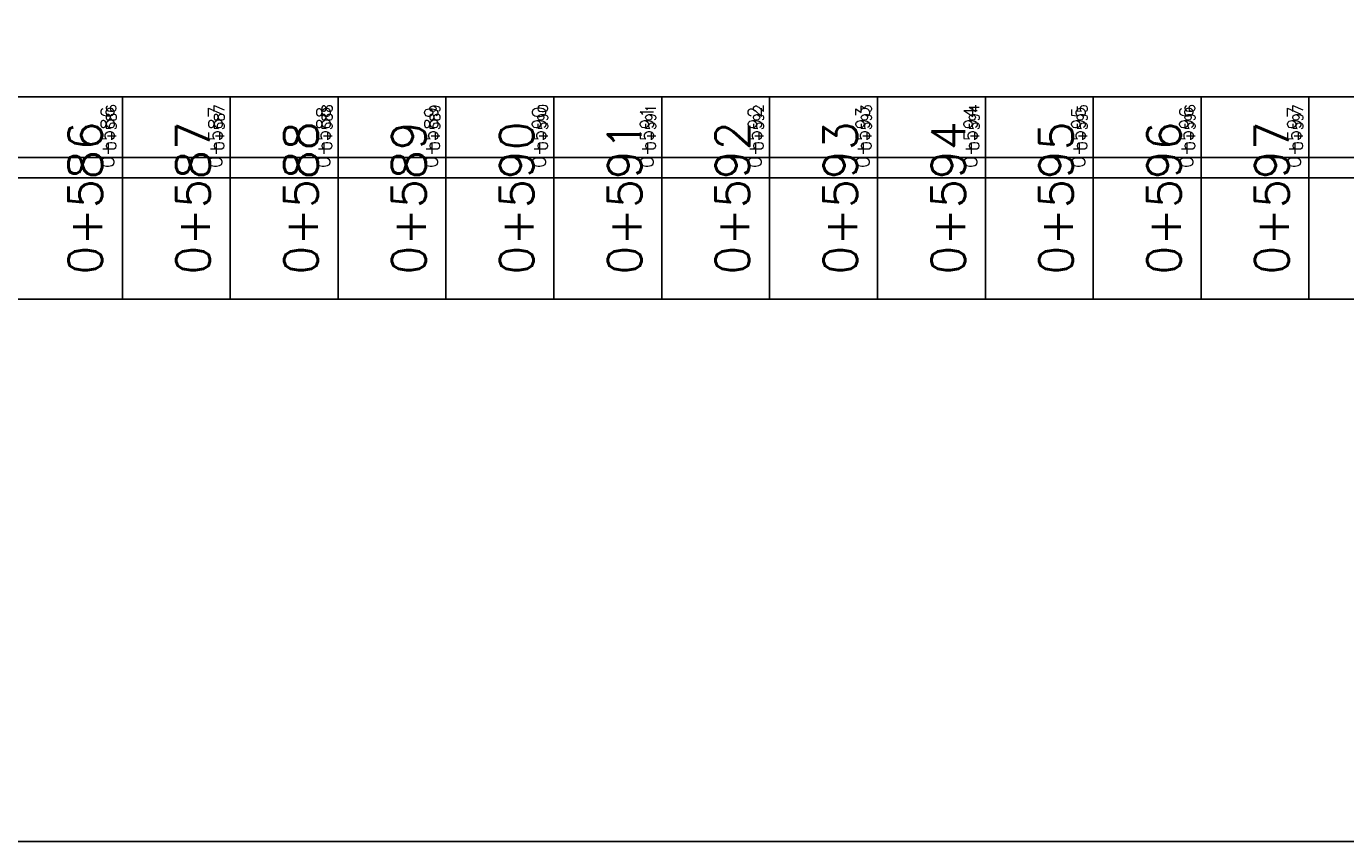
# Model space of a CAD drawing. Header units: metres. Extents: x 719936 to 720643, y 9143565 to 9144018.
# Tile 26 of 56: x 720510 to 720523, y 9143903 to 9143911. Entities that reach past the tile are written whole.
import ezdxf

# ---------------------------------------------------------------- set-up
doc = ezdxf.new("R2010")
doc.units = ezdxf.units.M
for name, color, linetype in [('01_CIVI_322_PF_GRID', 8, 'Continuous'), ('_ESTRUCTURA', 1, 'Continuous'), ('AecObjExplode_PLANTA RAPIDA_Vport_1ECE', 7, 'Continuous'), ('AecObjExplode_PLANTA RAPIDA_Vport_1ED3', 7, 'Continuous'), ('AecObjExplode_PLANTA RAPIDA_Vport_1ED7', 7, 'Continuous'), ('AecObjExplode_PLANTA RAPIDA_Vport_220C', 7, 'Continuous'), ('AecObjExplode_PLANTA RAPIDA_Vport_22C7', 7, 'Continuous'), ('AecObjExplode_PLANTA RAPIDA_Vport_22CB', 7, 'Continuous'), ('AecObjExplode_PLANTA RAPIDA_Vport_22E2', 7, 'Continuous'), ('AecObjExplode_PLANTA RAPIDA_Vport_22EB', 7, 'Continuous'), ('AecObjExplode_PLANTA RAPIDA_Vport_2460', 7, 'Continuous'), ('AecObjExplode_PLANTA RAPIDA_Vport_2496', 7, 'Continuous'), ('C-ROAD-PROF-TEXT', 7, 'Continuous'), ('C-ROAD-PROF-VIEW', 7, 'Continuous')]:
    doc.layers.add(name, color=color, linetype=linetype)
doc.styles.get("Standard").update_dxf_attribs({"font": 'simplex.shx'})

# ---------------------------------------------------------------- blocks, each defined once
blk = doc.blocks.new('AecObjExplode_PLANTA RAPIDA_Vport_1ECE')
at = {"layer": '01_CIVI_322_PF_GRID', "color": 7, "linetype": 'Continuous', "lineweight": -3}
blk.add_line((720495.244, 9143910.215), (720545.244, 9143910.215), dxfattribs=at)
at = {"layer": 'C-ROAD-PROF-VIEW', "color": 7, "linetype": 'Continuous', "lineweight": -3}
for p, q in [((720511.244, 9143908.34), (720511.244, 9143910.215)), ((720512.244, 9143908.34), (720512.244, 9143910.215)), ((720513.244, 9143908.34), (720513.244, 9143910.215)), ((720514.244, 9143908.34), (720514.244, 9143910.215)), ((720515.244, 9143908.34), (720515.244, 9143910.215)), ((720516.244, 9143908.34), (720516.244, 9143910.215)), ((720517.244, 9143908.34), (720517.244, 9143910.215)), ((720518.244, 9143908.34), (720518.244, 9143910.215)), ((720519.244, 9143908.34), (720519.244, 9143910.215)), ((720520.244, 9143908.34), (720520.244, 9143910.215)), ((720521.244, 9143908.34), (720521.244, 9143910.215)), ((720522.244, 9143908.34), (720522.244, 9143910.215))]:
    blk.add_line(p, q, dxfattribs=at)
blk.add_3dface([(720495.244, 9143908.34), (720545.244, 9143908.34), (720545.244, 9143910.215), (720495.244, 9143910.215)], dxfattribs=at)
at = {"layer": 'C-ROAD-PROF-TEXT', "color": 7, "linetype": 'Continuous', "lineweight": -3, "char_height": 0.3125, "attachment_point": 8, "rotation": 90}
for s, insert in [('0+586', (720511.056, 9143909.277)), ('0+587', (720512.056, 9143909.277)), ('0+588', (720513.056, 9143909.277)), ('0+589', (720514.056, 9143909.277)), ('0+590', (720515.056, 9143909.277)), ('0+591', (720516.056, 9143909.277)), ('0+592', (720517.056, 9143909.277)), ('0+593', (720518.056, 9143909.277)), ('0+594', (720519.056, 9143909.277)), ('0+595', (720520.056, 9143909.277)), ('0+596', (720521.056, 9143909.277)), ('0+597', (720522.056, 9143909.277))]:
    blk.add_mtext(s, dxfattribs=dict(at, insert=insert))
blk = doc.blocks.new('AecObjExplode_PLANTA RAPIDA_Vport_1ED3')
at = {"layer": '01_CIVI_322_PF_GRID', "color": 7, "linetype": 'Continuous', "lineweight": -3}
blk.add_line((720495.244, 9143910.215), (720545.244, 9143910.215), dxfattribs=at)
at = {"layer": 'C-ROAD-PROF-VIEW', "color": 7, "linetype": 'Continuous', "lineweight": -3}
for p, q in [((720511.244, 9143909.465), (720511.244, 9143910.215)), ((720512.244, 9143909.465), (720512.244, 9143910.215)), ((720513.244, 9143909.465), (720513.244, 9143910.215)), ((720514.244, 9143909.465), (720514.244, 9143910.215)), ((720515.244, 9143909.465), (720515.244, 9143910.215)), ((720516.244, 9143909.465), (720516.244, 9143910.215)), ((720517.244, 9143909.465), (720517.244, 9143910.215)), ((720518.244, 9143909.465), (720518.244, 9143910.215)), ((720519.244, 9143909.465), (720519.244, 9143910.215)), ((720520.244, 9143909.465), (720520.244, 9143910.215)), ((720521.244, 9143909.465), (720521.244, 9143910.215)), ((720522.244, 9143909.465), (720522.244, 9143910.215))]:
    blk.add_line(p, q, dxfattribs=at)
blk.add_3dface([(720495.244, 9143909.465), (720545.244, 9143909.465), (720545.244, 9143910.215), (720495.244, 9143910.215)], dxfattribs=at)
at = {"layer": 'C-ROAD-PROF-TEXT', "color": 7, "linetype": 'Continuous', "lineweight": -3, "char_height": 0.125, "attachment_point": 8, "rotation": 90}
for s, insert in [('0+594', (720519.169, 9143909.84)), ('0+586', (720511.169, 9143909.84)), ('0+587', (720512.169, 9143909.84)), ('0+588', (720513.169, 9143909.84)), ('0+589', (720514.169, 9143909.84)), ('0+590', (720515.169, 9143909.84)), ('0+591', (720516.169, 9143909.84)), ('0+592', (720517.169, 9143909.84)), ('0+593', (720518.169, 9143909.84)), ('0+595', (720520.169, 9143909.84)), ('0+596', (720521.169, 9143909.84)), ('0+597', (720522.169, 9143909.84))]:
    blk.add_mtext(s, dxfattribs=dict(at, insert=insert))
blk = doc.blocks.new('AecObjExplode_PLANTA RAPIDA_Vport_1ED7')
at = {"layer": '01_CIVI_322_PF_GRID', "color": 7, "linetype": 'Continuous', "lineweight": -3}
blk.add_line((720495.244, 9143910.215), (720545.244, 9143910.215), dxfattribs=at)
at = {"layer": 'C-ROAD-PROF-VIEW', "color": 7, "linetype": 'Continuous', "lineweight": -3}
for p, q in [((720511.244, 9143909.465), (720511.244, 9143910.215)), ((720512.244, 9143909.465), (720512.244, 9143910.215)), ((720513.244, 9143909.465), (720513.244, 9143910.215)), ((720514.244, 9143909.465), (720514.244, 9143910.215)), ((720515.244, 9143909.465), (720515.244, 9143910.215)), ((720516.244, 9143909.465), (720516.244, 9143910.215)), ((720517.244, 9143909.465), (720517.244, 9143910.215)), ((720518.244, 9143909.465), (720518.244, 9143910.215)), ((720519.244, 9143909.465), (720519.244, 9143910.215)), ((720520.244, 9143909.465), (720520.244, 9143910.215)), ((720521.244, 9143909.465), (720521.244, 9143910.215)), ((720522.244, 9143909.465), (720522.244, 9143910.215))]:
    blk.add_line(p, q, dxfattribs=at)
blk.add_3dface([(720495.244, 9143909.465), (720545.244, 9143909.465), (720545.244, 9143910.215), (720495.244, 9143910.215)], dxfattribs=at)
at = {"layer": 'C-ROAD-PROF-TEXT', "color": 7, "linetype": 'Continuous', "lineweight": -3, "char_height": 0.125, "attachment_point": 8, "rotation": 90}
for s, insert in [('0+594', (720519.169, 9143909.84)), ('0+586', (720511.169, 9143909.84)), ('0+587', (720512.169, 9143909.84)), ('0+588', (720513.169, 9143909.84)), ('0+589', (720514.169, 9143909.84)), ('0+590', (720515.169, 9143909.84)), ('0+591', (720516.169, 9143909.84)), ('0+592', (720517.169, 9143909.84)), ('0+593', (720518.169, 9143909.84)), ('0+595', (720520.169, 9143909.84)), ('0+596', (720521.169, 9143909.84)), ('0+597', (720522.169, 9143909.84))]:
    blk.add_mtext(s, dxfattribs=dict(at, insert=insert))
blk = doc.blocks.new('AecObjExplode_PLANTA RAPIDA_Vport_220C')
at = {"layer": '01_CIVI_322_PF_GRID', "color": 7, "linetype": 'Continuous', "lineweight": -3}
blk.add_line((720495.244, 9143910.215), (720545.244, 9143910.215), dxfattribs=at)
at = {"layer": 'C-ROAD-PROF-VIEW', "color": 7, "linetype": 'Continuous', "lineweight": -3}
for p, q in [((720511.244, 9143908.34), (720511.244, 9143910.215)), ((720512.244, 9143908.34), (720512.244, 9143910.215)), ((720513.244, 9143908.34), (720513.244, 9143910.215)), ((720514.244, 9143908.34), (720514.244, 9143910.215)), ((720515.244, 9143908.34), (720515.244, 9143910.215)), ((720516.244, 9143908.34), (720516.244, 9143910.215)), ((720517.244, 9143908.34), (720517.244, 9143910.215)), ((720518.244, 9143908.34), (720518.244, 9143910.215)), ((720519.244, 9143908.34), (720519.244, 9143910.215)), ((720520.244, 9143908.34), (720520.244, 9143910.215)), ((720521.244, 9143908.34), (720521.244, 9143910.215)), ((720522.244, 9143908.34), (720522.244, 9143910.215))]:
    blk.add_line(p, q, dxfattribs=at)
blk.add_3dface([(720495.244, 9143908.34), (720545.244, 9143908.34), (720545.244, 9143910.215), (720495.244, 9143910.215)], dxfattribs=at)
at = {"layer": 'C-ROAD-PROF-TEXT', "color": 7, "linetype": 'Continuous', "lineweight": -3, "char_height": 0.3125, "attachment_point": 8, "rotation": 90}
for s, insert in [('0+586', (720511.056, 9143909.277)), ('0+587', (720512.056, 9143909.277)), ('0+588', (720513.056, 9143909.277)), ('0+589', (720514.056, 9143909.277)), ('0+590', (720515.056, 9143909.277)), ('0+591', (720516.056, 9143909.277)), ('0+592', (720517.056, 9143909.277)), ('0+593', (720518.056, 9143909.277)), ('0+594', (720519.056, 9143909.277)), ('0+595', (720520.056, 9143909.277)), ('0+596', (720521.056, 9143909.277)), ('0+597', (720522.056, 9143909.277))]:
    blk.add_mtext(s, dxfattribs=dict(at, insert=insert))
blk = doc.blocks.new('AecObjExplode_PLANTA RAPIDA_Vport_22C7')
at = {"layer": '01_CIVI_322_PF_GRID', "color": 7, "linetype": 'Continuous', "lineweight": -3}
blk.add_line((720495.244, 9143910.215), (720545.244, 9143910.215), dxfattribs=at)
at = {"layer": 'C-ROAD-PROF-VIEW', "color": 7, "linetype": 'Continuous', "lineweight": -3}
for p, q in [((720511.244, 9143909.652), (720511.244, 9143910.215)), ((720512.244, 9143909.652), (720512.244, 9143910.215)), ((720513.244, 9143909.652), (720513.244, 9143910.215)), ((720514.244, 9143909.652), (720514.244, 9143910.215)), ((720515.244, 9143909.652), (720515.244, 9143910.215)), ((720516.244, 9143909.652), (720516.244, 9143910.215)), ((720517.244, 9143909.652), (720517.244, 9143910.215)), ((720518.244, 9143909.652), (720518.244, 9143910.215)), ((720519.244, 9143909.652), (720519.244, 9143910.215)), ((720520.244, 9143909.652), (720520.244, 9143910.215)), ((720521.244, 9143909.652), (720521.244, 9143910.215)), ((720522.244, 9143909.652), (720522.244, 9143910.215))]:
    blk.add_line(p, q, dxfattribs=at)
blk.add_3dface([(720495.244, 9143909.652), (720545.244, 9143909.652), (720545.244, 9143910.215), (720495.244, 9143910.215)], dxfattribs=at)
at = {"layer": 'C-ROAD-PROF-TEXT', "color": 7, "linetype": 'Continuous', "lineweight": -3, "char_height": 0.0938, "attachment_point": 8, "rotation": 90}
for s, insert in [('0+586', (720511.188, 9143909.933)), ('0+587', (720512.188, 9143909.933)), ('0+588', (720513.188, 9143909.933)), ('0+589', (720514.188, 9143909.933)), ('0+590', (720515.188, 9143909.933)), ('0+591', (720516.188, 9143909.933)), ('0+592', (720517.188, 9143909.933)), ('0+593', (720518.188, 9143909.933)), ('0+594', (720519.188, 9143909.933)), ('0+595', (720520.188, 9143909.933)), ('0+596', (720521.188, 9143909.933)), ('0+597', (720522.188, 9143909.933))]:
    blk.add_mtext(s, dxfattribs=dict(at, insert=insert))
blk = doc.blocks.new('AecObjExplode_PLANTA RAPIDA_Vport_22CB')
at = {"layer": '01_CIVI_322_PF_GRID', "color": 7, "linetype": 'Continuous', "lineweight": -3}
blk.add_line((720495.244, 9143910.215), (720545.244, 9143910.215), dxfattribs=at)
at = {"layer": 'C-ROAD-PROF-VIEW', "color": 7, "linetype": 'Continuous', "lineweight": -3}
for p, q in [((720511.244, 9143909.652), (720511.244, 9143910.215)), ((720512.244, 9143909.652), (720512.244, 9143910.215)), ((720513.244, 9143909.652), (720513.244, 9143910.215)), ((720514.244, 9143909.652), (720514.244, 9143910.215)), ((720515.244, 9143909.652), (720515.244, 9143910.215)), ((720516.244, 9143909.652), (720516.244, 9143910.215)), ((720517.244, 9143909.652), (720517.244, 9143910.215)), ((720518.244, 9143909.652), (720518.244, 9143910.215)), ((720519.244, 9143909.652), (720519.244, 9143910.215)), ((720520.244, 9143909.652), (720520.244, 9143910.215)), ((720521.244, 9143909.652), (720521.244, 9143910.215)), ((720522.244, 9143909.652), (720522.244, 9143910.215))]:
    blk.add_line(p, q, dxfattribs=at)
blk.add_3dface([(720495.244, 9143909.652), (720545.244, 9143909.652), (720545.244, 9143910.215), (720495.244, 9143910.215)], dxfattribs=at)
at = {"layer": 'C-ROAD-PROF-TEXT', "color": 7, "linetype": 'Continuous', "lineweight": -3, "char_height": 0.0938, "attachment_point": 8, "rotation": 90}
for s, insert in [('0+586', (720511.188, 9143909.933)), ('0+587', (720512.188, 9143909.933)), ('0+588', (720513.188, 9143909.933)), ('0+589', (720514.188, 9143909.933)), ('0+590', (720515.188, 9143909.933)), ('0+591', (720516.188, 9143909.933)), ('0+592', (720517.188, 9143909.933)), ('0+593', (720518.188, 9143909.933)), ('0+594', (720519.188, 9143909.933)), ('0+595', (720520.188, 9143909.933)), ('0+596', (720521.188, 9143909.933)), ('0+597', (720522.188, 9143909.933))]:
    blk.add_mtext(s, dxfattribs=dict(at, insert=insert))
blk = doc.blocks.new('AecObjExplode_PLANTA RAPIDA_Vport_22E2')
at = {"layer": '01_CIVI_322_PF_GRID', "color": 7, "linetype": 'Continuous', "lineweight": -3}
blk.add_line((720495.244, 9143910.215), (720545.244, 9143910.215), dxfattribs=at)
at = {"layer": 'C-ROAD-PROF-VIEW', "color": 7, "linetype": 'Continuous', "lineweight": -3}
for p, q in [((720511.244, 9143909.652), (720511.244, 9143910.215)), ((720512.244, 9143909.652), (720512.244, 9143910.215)), ((720513.244, 9143909.652), (720513.244, 9143910.215)), ((720514.244, 9143909.652), (720514.244, 9143910.215)), ((720515.244, 9143909.652), (720515.244, 9143910.215)), ((720516.244, 9143909.652), (720516.244, 9143910.215)), ((720517.244, 9143909.652), (720517.244, 9143910.215)), ((720518.244, 9143909.652), (720518.244, 9143910.215)), ((720519.244, 9143909.652), (720519.244, 9143910.215)), ((720520.244, 9143909.652), (720520.244, 9143910.215)), ((720521.244, 9143909.652), (720521.244, 9143910.215)), ((720522.244, 9143909.652), (720522.244, 9143910.215))]:
    blk.add_line(p, q, dxfattribs=at)
blk.add_3dface([(720495.244, 9143909.652), (720545.244, 9143909.652), (720545.244, 9143910.215), (720495.244, 9143910.215)], dxfattribs=at)
at = {"layer": 'C-ROAD-PROF-TEXT', "color": 7, "linetype": 'Continuous', "lineweight": -3, "char_height": 0.0938, "attachment_point": 8, "rotation": 90}
for s, insert in [('0+586', (720511.188, 9143909.933)), ('0+587', (720512.188, 9143909.933)), ('0+588', (720513.188, 9143909.933)), ('0+589', (720514.188, 9143909.933)), ('0+590', (720515.188, 9143909.933)), ('0+591', (720516.188, 9143909.933)), ('0+592', (720517.188, 9143909.933)), ('0+593', (720518.188, 9143909.933)), ('0+594', (720519.188, 9143909.933)), ('0+595', (720520.188, 9143909.933)), ('0+596', (720521.188, 9143909.933)), ('0+597', (720522.188, 9143909.933))]:
    blk.add_mtext(s, dxfattribs=dict(at, insert=insert))
blk = doc.blocks.new('AecObjExplode_PLANTA RAPIDA_Vport_22EB')
at = {"layer": '01_CIVI_322_PF_GRID', "color": 7, "linetype": 'Continuous', "lineweight": -3}
blk.add_line((720495.244, 9143910.215), (720545.244, 9143910.215), dxfattribs=at)
at = {"layer": 'C-ROAD-PROF-VIEW', "color": 7, "linetype": 'Continuous', "lineweight": -3}
for p, q in [((720511.244, 9143909.652), (720511.244, 9143910.215)), ((720512.244, 9143909.652), (720512.244, 9143910.215)), ((720513.244, 9143909.652), (720513.244, 9143910.215)), ((720514.244, 9143909.652), (720514.244, 9143910.215)), ((720515.244, 9143909.652), (720515.244, 9143910.215)), ((720516.244, 9143909.652), (720516.244, 9143910.215)), ((720517.244, 9143909.652), (720517.244, 9143910.215)), ((720518.244, 9143909.652), (720518.244, 9143910.215)), ((720519.244, 9143909.652), (720519.244, 9143910.215)), ((720520.244, 9143909.652), (720520.244, 9143910.215)), ((720521.244, 9143909.652), (720521.244, 9143910.215)), ((720522.244, 9143909.652), (720522.244, 9143910.215))]:
    blk.add_line(p, q, dxfattribs=at)
blk.add_3dface([(720495.244, 9143909.652), (720545.244, 9143909.652), (720545.244, 9143910.215), (720495.244, 9143910.215)], dxfattribs=at)
at = {"layer": 'C-ROAD-PROF-TEXT', "color": 7, "linetype": 'Continuous', "lineweight": -3, "char_height": 0.0938, "attachment_point": 8, "rotation": 90}
for s, insert in [('0+586', (720511.188, 9143909.933)), ('0+587', (720512.188, 9143909.933)), ('0+588', (720513.188, 9143909.933)), ('0+589', (720514.188, 9143909.933)), ('0+590', (720515.188, 9143909.933)), ('0+591', (720516.188, 9143909.933)), ('0+592', (720517.188, 9143909.933)), ('0+593', (720518.188, 9143909.933)), ('0+594', (720519.188, 9143909.933)), ('0+595', (720520.188, 9143909.933)), ('0+596', (720521.188, 9143909.933)), ('0+597', (720522.188, 9143909.933))]:
    blk.add_mtext(s, dxfattribs=dict(at, insert=insert))
blk = doc.blocks.new('AecObjExplode_PLANTA RAPIDA_Vport_2460')
at = {"layer": '01_CIVI_322_PF_GRID', "color": 7, "linetype": 'Continuous', "lineweight": -3}
blk.add_line((720495.244, 9143910.215), (720545.244, 9143910.215), dxfattribs=at)
at = {"layer": 'C-ROAD-PROF-VIEW', "color": 7, "linetype": 'Continuous', "lineweight": -3}
for p, q in [((720511.244, 9143909.652), (720511.244, 9143910.215)), ((720512.244, 9143909.652), (720512.244, 9143910.215)), ((720513.244, 9143909.652), (720513.244, 9143910.215)), ((720514.244, 9143909.652), (720514.244, 9143910.215)), ((720515.244, 9143909.652), (720515.244, 9143910.215)), ((720516.244, 9143909.652), (720516.244, 9143910.215)), ((720517.244, 9143909.652), (720517.244, 9143910.215)), ((720518.244, 9143909.652), (720518.244, 9143910.215)), ((720519.244, 9143909.652), (720519.244, 9143910.215)), ((720520.244, 9143909.652), (720520.244, 9143910.215)), ((720521.244, 9143909.652), (720521.244, 9143910.215)), ((720522.244, 9143909.652), (720522.244, 9143910.215))]:
    blk.add_line(p, q, dxfattribs=at)
blk.add_3dface([(720495.244, 9143909.652), (720545.244, 9143909.652), (720545.244, 9143910.215), (720495.244, 9143910.215)], dxfattribs=at)
at = {"layer": 'C-ROAD-PROF-TEXT', "color": 7, "linetype": 'Continuous', "lineweight": -3, "char_height": 0.0937, "attachment_point": 8, "rotation": 90}
for s, insert in [('0+586', (720511.188, 9143909.933)), ('0+587', (720512.188, 9143909.933)), ('0+588', (720513.188, 9143909.933)), ('0+589', (720514.188, 9143909.933)), ('0+590', (720515.188, 9143909.933)), ('0+591', (720516.188, 9143909.933)), ('0+592', (720517.188, 9143909.933)), ('0+593', (720518.188, 9143909.933)), ('0+594', (720519.188, 9143909.933)), ('0+595', (720520.188, 9143909.933)), ('0+596', (720521.188, 9143909.933)), ('0+597', (720522.188, 9143909.933))]:
    blk.add_mtext(s, dxfattribs=dict(at, insert=insert))
blk = doc.blocks.new('AecObjExplode_PLANTA RAPIDA_Vport_2496')
at = {"layer": '01_CIVI_322_PF_GRID', "color": 7, "linetype": 'Continuous', "lineweight": -3}
blk.add_line((720495.244, 9143910.215), (720545.244, 9143910.215), dxfattribs=at)
at = {"layer": 'C-ROAD-PROF-VIEW', "color": 7, "linetype": 'Continuous', "lineweight": -3}
for p, q in [((720511.244, 9143909.652), (720511.244, 9143910.215)), ((720512.244, 9143909.652), (720512.244, 9143910.215)), ((720513.244, 9143909.652), (720513.244, 9143910.215)), ((720514.244, 9143909.652), (720514.244, 9143910.215)), ((720515.244, 9143909.652), (720515.244, 9143910.215)), ((720516.244, 9143909.652), (720516.244, 9143910.215)), ((720517.244, 9143909.652), (720517.244, 9143910.215)), ((720518.244, 9143909.652), (720518.244, 9143910.215)), ((720519.244, 9143909.652), (720519.244, 9143910.215)), ((720520.244, 9143909.652), (720520.244, 9143910.215)), ((720521.244, 9143909.652), (720521.244, 9143910.215)), ((720522.244, 9143909.652), (720522.244, 9143910.215))]:
    blk.add_line(p, q, dxfattribs=at)
blk.add_3dface([(720495.244, 9143909.652), (720545.244, 9143909.652), (720545.244, 9143910.215), (720495.244, 9143910.215)], dxfattribs=at)
at = {"layer": 'C-ROAD-PROF-TEXT', "color": 7, "linetype": 'Continuous', "lineweight": -3, "char_height": 0.0938, "attachment_point": 8, "rotation": 90}
for s, insert in [('0+586', (720511.188, 9143909.933)), ('0+587', (720512.188, 9143909.933)), ('0+588', (720513.188, 9143909.933)), ('0+589', (720514.188, 9143909.933)), ('0+590', (720515.188, 9143909.933)), ('0+591', (720516.188, 9143909.933)), ('0+592', (720517.188, 9143909.933)), ('0+593', (720518.188, 9143909.933)), ('0+594', (720519.188, 9143909.933)), ('0+595', (720520.188, 9143909.933)), ('0+596', (720521.188, 9143909.933)), ('0+597', (720522.188, 9143909.933))]:
    blk.add_mtext(s, dxfattribs=dict(at, insert=insert))

msp = doc.modelspace()

# ---------------------------------------------------------------- linework, layer by layer
at = {"layer": '_ESTRUCTURA'}
msp.add_lwpolyline([(720479.285, 9143927.055), (720560.413, 9143927.055), (720560.413, 9143903.315), (720479.285, 9143903.315)], close=True, dxfattribs=at)

# ---------------------------------------------------------------- next in the draw order: block references
at = {"layer": 'AecObjExplode_PLANTA RAPIDA_Vport_1ECE'}
msp.add_blockref('AecObjExplode_PLANTA RAPIDA_Vport_1ECE', (0, 0), dxfattribs=at)

# ---------------------------------------------------------------- next in the draw order: block references
at = {"layer": 'AecObjExplode_PLANTA RAPIDA_Vport_1ED3'}
msp.add_blockref('AecObjExplode_PLANTA RAPIDA_Vport_1ED3', (0, 0), dxfattribs=at)

# ---------------------------------------------------------------- next in the draw order: block references
at = {"layer": 'AecObjExplode_PLANTA RAPIDA_Vport_1ED7'}
msp.add_blockref('AecObjExplode_PLANTA RAPIDA_Vport_1ED7', (0, 0), dxfattribs=at)

# ---------------------------------------------------------------- next in the draw order: block references
at = {"layer": 'AecObjExplode_PLANTA RAPIDA_Vport_220C'}
msp.add_blockref('AecObjExplode_PLANTA RAPIDA_Vport_220C', (0, 0), dxfattribs=at)

# ---------------------------------------------------------------- next in the draw order: block references
at = {"layer": 'AecObjExplode_PLANTA RAPIDA_Vport_22C7'}
msp.add_blockref('AecObjExplode_PLANTA RAPIDA_Vport_22C7', (0, 0), dxfattribs=at)

# ---------------------------------------------------------------- next in the draw order: block references
at = {"layer": 'AecObjExplode_PLANTA RAPIDA_Vport_22CB'}
msp.add_blockref('AecObjExplode_PLANTA RAPIDA_Vport_22CB', (0, 0), dxfattribs=at)

# ---------------------------------------------------------------- next in the draw order: block references
at = {"layer": 'AecObjExplode_PLANTA RAPIDA_Vport_22E2'}
msp.add_blockref('AecObjExplode_PLANTA RAPIDA_Vport_22E2', (0, 0), dxfattribs=at)

# ---------------------------------------------------------------- next in the draw order: block references
at = {"layer": 'AecObjExplode_PLANTA RAPIDA_Vport_22EB'}
msp.add_blockref('AecObjExplode_PLANTA RAPIDA_Vport_22EB', (0, 0), dxfattribs=at)

# ---------------------------------------------------------------- next in the draw order: block references
at = {"layer": 'AecObjExplode_PLANTA RAPIDA_Vport_2460'}
msp.add_blockref('AecObjExplode_PLANTA RAPIDA_Vport_2460', (0, 0), dxfattribs=at)

# ---------------------------------------------------------------- next in the draw order: block references
at = {"layer": 'AecObjExplode_PLANTA RAPIDA_Vport_2496'}
msp.add_blockref('AecObjExplode_PLANTA RAPIDA_Vport_2496', (0, 0), dxfattribs=at)

doc.saveas('drawing.dxf')
